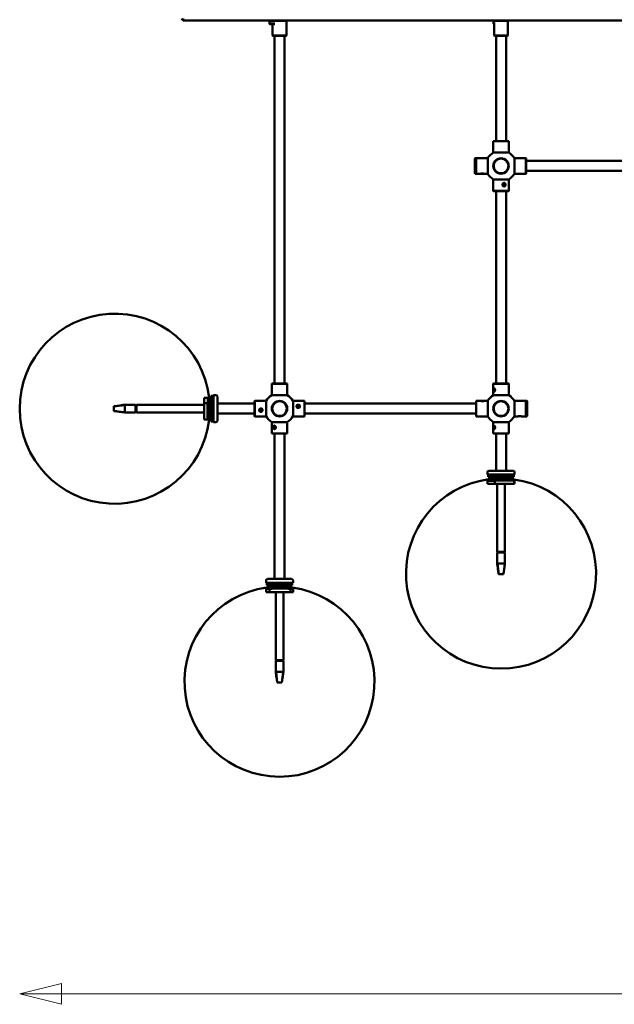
# Model space of a CAD drawing. Header units: millimetres. Extents: x 152 to 5146, y 650 to 3151.
# Tile 1 of 10: x 152 to 922, y 650 to 1924. Entities that reach past the tile are written whole.
import ezdxf

# ---------------------------------------------------------------- set-up
doc = ezdxf.new("R2010")
doc.units = ezdxf.units.MM
doc.header["$LTSCALE"] = 18
doc.layers.add('Widoczne (ISO)', color=7, linetype='Continuous', lineweight=50)
doc.layers.add('Wymiar (ISO)', color=7, linetype='Continuous', lineweight=25)

msp = doc.modelspace()

# ---------------------------------------------------------------- linework, layer by layer
at = {"layer": 'Widoczne (ISO)', "linetype": 'Continuous', "lineweight": 50}
for p, q in [((1759.5, 1923.2), (364.5, 1923.2)), ((475.5, 1922.2), (482.2, 1922.2)), ((475.5, 1918.7), (475.5, 1922.2)), ((475.5, 1918.7), (482.2, 1918.7)), ((476, 1918.2), (475.5, 1918.7)), ((481.8, 1918.2), (476, 1918.2)), ((476.2, 1922.2), (476.2, 1923.2)), ((479.5, 1903.7), (479.5, 1918.2)), ((497.5, 1922.7), (481.6, 1922.7)), ((482.3, 1923.2), (497, 1923.2)), ((487.8, 1923.2), (487.8, 1923.2)), ((497, 1923.2), (497.5, 1922.7)), ((497.5, 1903.7), (497.5, 1922.7)), ((765.5, 1922.2), (767.6, 1922.2)), ((765.5, 1918.7), (765.5, 1922.2)), ((765.5, 1918.7), (767.6, 1918.7)), ((766, 1918.2), (765.5, 1918.7)), ((766.7, 1918.2), (766, 1918.2)), ((766.2, 1922.2), (766.2, 1923.2)), ((766.2, 1903.7), (766.2, 1918.2)), ((784.2, 1922.7), (766.3, 1922.7)), ((783.7, 1923.2), (784.2, 1922.7)), ((784.2, 1903.7), (784.2, 1922.7)), ((479.5, 1903.7), (497.5, 1903.7)), ((480, 1903.2), (479.5, 1903.7)), ((497, 1903.2), (480, 1903.2)), ((482, 1453.2), (482, 1903.2)), ((495, 1453.2), (495, 1903.2)), ((497, 1903.2), (497.5, 1903.7)), ((766.2, 1903.7), (784.2, 1903.7)), ((766.7, 1903.2), (766.2, 1903.7)), ((783.7, 1903.2), (766.7, 1903.2)), ((768.7, 1767.2), (768.7, 1903.2)), ((781.7, 1767.2), (781.7, 1903.2)), ((783.7, 1903.2), (784.2, 1903.7)), ((765.4, 1767.2), (765.2, 1767)), ((785.2, 1767), (765.2, 1767)), ((765.2, 1767), (765.2, 1752.2)), ((765.4, 1767.2), (785, 1767.2)), ((785, 1767.2), (785.2, 1767)), ((785.2, 1767), (785.2, 1752.2)), ((765.2, 1752.2), (785.2, 1752.2)), ((741.4, 1744.4), (741.9, 1744.9)), ((741.4, 1725.4), (741.4, 1744.4)), ((741.9, 1744.9), (741.9, 1724.9)), ((741.9, 1744.9), (742.9, 1744.9)), ((742.9, 1744.7), (743.1, 1744.9)), ((742.9, 1724.9), (742.9, 1744.9)), ((743.1, 1744.9), (743.1, 1724.9)), ((743.1, 1744.9), (757.9, 1744.9)), ((757.9, 1724.9), (757.9, 1744.9)), ((792.6, 1744.9), (792.6, 1724.9)), ((807.4, 1744.9), (792.6, 1744.9)), ((807.4, 1724.9), (807.4, 1744.9)), ((807.6, 1744.7), (807.4, 1744.9)), ((807.6, 1744.7), (807.6, 1725.1)), ((1029.6, 1741.4), (807.6, 1741.4)), ((741.4, 1725.4), (741.9, 1724.9)), ((741.9, 1724.9), (742.9, 1724.9)), ((742.9, 1725.1), (743.1, 1724.9)), ((743.1, 1724.9), (748.8, 1724.9)), ((749.1, 1724.9), (749, 1724.9)), ((753.1, 1724.9), (753.1, 1724.9)), ((753.3, 1724.9), (757.9, 1724.9)), ((807.4, 1724.9), (792.6, 1724.9)), ((807.6, 1725.1), (807.4, 1724.9)), ((1029.6, 1728.4), (807.6, 1728.4)), ((785.2, 1717.5), (765.2, 1717.5)), ((765.2, 1702.7), (765.2, 1717.5)), ((777.9, 1710.1), (778, 1711.5)), ((779, 1709.2), (777.9, 1710.1)), ((778, 1711.5), (779.2, 1712.1)), ((778.5, 1711.8), (779.2, 1711.3)), ((779, 1709.8), (778.5, 1709.6)), ((779.2, 1711.3), (779, 1709.8)), ((780.2, 1709.8), (779, 1709.2)), ((780.2, 1709.8), (779, 1709.8)), ((779.2, 1712.1), (780.3, 1711.3)), ((780.3, 1711.3), (779.2, 1711.3)), ((780.3, 1711.3), (780.2, 1709.8)), ((785.2, 1702.7), (785.2, 1717.5)), ((765.2, 1702.7), (785.2, 1702.7)), ((765.4, 1702.5), (765.2, 1702.7)), ((785, 1702.5), (765.4, 1702.5)), ((768.7, 1453.2), (768.7, 1702.5)), ((781.7, 1453.2), (781.7, 1702.5)), ((785, 1702.5), (785.2, 1702.7)), ((478.7, 1453.2), (478.5, 1453)), ((498.5, 1453), (478.5, 1453)), ((478.5, 1453), (478.5, 1438.2)), ((478.7, 1453.2), (498.3, 1453.2)), ((498.3, 1453.2), (498.5, 1453)), ((498.5, 1453), (498.5, 1438.2)), ((765.4, 1453.2), (765.2, 1453)), ((785.2, 1453), (765.2, 1453)), ((765.2, 1453), (765.2, 1438.2)), ((765.4, 1453.2), (785, 1453.2)), ((785, 1453.2), (785.2, 1453)), ((785.2, 1453), (785.2, 1438.2)), ((765.6, 1445), (766, 1446.3)), ((766, 1443.8), (765.6, 1445)), ((765.6, 1445), (766.9, 1445)), ((765.8, 1446.8), (765.9, 1446.9)), ((765.8, 1443.3), (765.9, 1443.2)), ((766, 1446.3), (766.6, 1446.3)), ((766.6, 1443.8), (766, 1443.8)), ((766, 1443.8), (766.6, 1443.8)), ((766.6, 1446.3), (766.9, 1445)), ((766.9, 1445), (766.6, 1443.8)), ((391.1, 1435), (395.1, 1435)), ((391.1, 1427.9), (391.1, 1435)), ((395.1, 1427.9), (391.1, 1427.9)), ((391.1, 1406.7), (391.1, 1427.9)), ((395.1, 1406.7), (395.1, 1427.9)), ((395.2, 1427.7), (398.1, 1427.7)), ((395.3, 1434.3), (398.1, 1434.3)), ((396.4, 1432.5), (396.4, 1432.2)), ((396.4, 1432.5), (396.4, 1432.5)), ((400.1, 1432.5), (396.4, 1432.5)), ((397, 1434.5), (397, 1433.3)), ((397, 1434.5), (397, 1428.7)), ((397.2, 1428.4), (397.2, 1435.3)), ((398.1, 1432.5), (398.1, 1434.3)), ((398.1, 1427.7), (398.1, 1432.2)), ((400.1, 1429.5), (398.1, 1429.5)), ((398.1, 1427.7), (398.1, 1407.4)), ((399.3, 1406.3), (399.3, 1435.3)), ((399.3, 1425.9), (399.3, 1429.5)), ((399.5, 1432.5), (399.5, 1434.5)), ((399.5, 1407), (399.5, 1434.5)), ((399.5, 1425.9), (399.5, 1429.5)), ((400.1, 1437.4), (400.1, 1404.4)), ((403.1, 1437.4), (400.1, 1437.4)), ((403.1, 1403.4), (403.1, 1438.4)), ((403.1, 1438.4), (406.1, 1438.4)), ((408.1, 1405.4), (408.1, 1436.4)), ((408.1, 1427.4), (456.1, 1427.4)), ((456.1, 1430.7), (456.3, 1430.9)), ((456.1, 1411.1), (456.1, 1430.7)), ((456.3, 1430.9), (456.3, 1410.9)), ((456.3, 1430.9), (471.1, 1430.9)), ((471.1, 1410.9), (471.1, 1430.9)), ((478.5, 1438.2), (498.5, 1438.2)), ((505.9, 1430.9), (505.9, 1410.9)), ((520.7, 1430.9), (505.9, 1430.9)), ((520.7, 1410.9), (520.7, 1430.9)), ((520.9, 1430.7), (520.7, 1430.9)), ((520.9, 1430.7), (520.9, 1411.1)), ((520.9, 1427.4), (742.9, 1427.4)), ((742.9, 1430.7), (743.1, 1430.9)), ((742.9, 1411.1), (742.9, 1430.7)), ((743.1, 1430.9), (743.1, 1410.9)), ((743.1, 1430.9), (748.8, 1430.9)), ((749.1, 1430.9), (749, 1430.8)), ((751.1, 1430.9), (749.8, 1430.9)), ((749.8, 1430.9), (749.8, 1430.9)), ((749.8, 1430.9), (751, 1430.9)), ((751, 1430.9), (752.3, 1430.9)), ((751, 1430.9), (751, 1430.9)), ((752.3, 1430.9), (751.1, 1430.9)), ((752.3, 1430.9), (752.3, 1430.9)), ((752.3, 1430.9), (752.3, 1430.9)), ((753.1, 1430.9), (753.1, 1430.8)), ((753.3, 1430.9), (757.9, 1430.9)), ((757.9, 1410.9), (757.9, 1430.9)), ((765.2, 1438.2), (785.2, 1438.2)), ((792.6, 1430.9), (792.6, 1410.9)), ((807.4, 1430.9), (792.6, 1430.9)), ((807.4, 1410.9), (807.4, 1430.9)), ((807.6, 1430.7), (807.4, 1430.9)), ((807.6, 1430.9), (807.6, 1410.9)), ((808.6, 1430.9), (807.6, 1430.9)), ((808.6, 1410.9), (808.6, 1430.9)), ((809.1, 1430.4), (808.6, 1430.9)), ((809.1, 1430.4), (809.1, 1411.4)), ((274.1, 1423.8), (288.1, 1425.3)), ((274.1, 1423.9), (274.8, 1424)), ((274.1, 1423.8), (274.1, 1423.9)), ((274.1, 1422.7), (274.1, 1423.8)), ((274.1, 1418.9), (274.1, 1422.7)), ((274.1, 1417.8), (274.1, 1418.9)), ((274.1, 1417.8), (288.1, 1416.2)), ((288.1, 1425.9), (288.1, 1425.3)), ((302.1, 1425.9), (288.1, 1425.9)), ((288.1, 1425.3), (288.1, 1416.2)), ((288.1, 1416.2), (288.1, 1415.9)), ((302.1, 1415.9), (288.1, 1415.9)), ((302.1, 1415.9), (302.1, 1425.9)), ((303.1, 1424.9), (302.1, 1424.9)), ((302.1, 1424.8), (303.1, 1424.8)), ((303.1, 1422.1), (302.1, 1422.1)), ((302.1, 1419.2), (303.1, 1419.2)), ((303.1, 1416.8), (302.1, 1416.8)), ((303.1, 1425.9), (303.1, 1415.9)), ((391.1, 1425.9), (303.1, 1425.9)), ((391.1, 1415.9), (303.1, 1415.9)), ((400.1, 1425.9), (398.1, 1425.9)), ((400.1, 1419.6), (398.1, 1419.6)), ((400.1, 1416.6), (398.1, 1416.6)), ((400.1, 1415.9), (398.1, 1415.9)), ((400.1, 1415), (398.1, 1415)), ((399.3, 1415), (399.3, 1415.9)), ((399.5, 1415), (399.5, 1415.9)), ((408.1, 1414.4), (456.1, 1414.4)), ((462.9, 1418.8), (463.5, 1420.1)), ((463.7, 1417.7), (462.9, 1418.8)), ((463.7, 1418.2), (463, 1419.2)), ((463.5, 1420.1), (464.9, 1420.2)), ((465.1, 1418.4), (463.7, 1418.2)), ((463.7, 1417.7), (463.7, 1418.2)), ((465.1, 1417.8), (463.7, 1417.7)), ((464.9, 1420.2), (465.7, 1419.1)), ((465.6, 1419.3), (465.1, 1418.4)), ((465.7, 1419.1), (465.1, 1417.8)), ((465.1, 1417.8), (465.1, 1418.4)), ((511.2, 1424), (511.9, 1425.2)), ((511.9, 1422.8), (511.2, 1424)), ((511.5, 1423.5), (511.9, 1424.2)), ((511.9, 1425.2), (513.4, 1425.1)), ((511.9, 1425.2), (511.9, 1424.2)), ((511.9, 1424.2), (513.4, 1424.2)), ((513.4, 1422.8), (511.9, 1422.8)), ((513.4, 1425.1), (514.1, 1424)), ((513.4, 1425.1), (513.4, 1424.2)), ((513.4, 1424.2), (513.8, 1423.5)), ((514.1, 1424), (513.4, 1422.8)), ((520.9, 1414.4), (742.9, 1414.4)), ((391.1, 1406.7), (395.1, 1406.7)), ((395.2, 1407.4), (398.1, 1407.4)), ((397, 1407.4), (397, 1407)), ((397, 1407.4), (397, 1407)), ((397.2, 1406.3), (397.2, 1407.4)), ((400.1, 1412), (398.1, 1412)), ((399.5, 1407), (399.5, 1412)), ((403.1, 1404.4), (400.1, 1404.4)), ((403.1, 1403.4), (406.1, 1403.4)), ((456.1, 1411.1), (456.3, 1410.9)), ((456.3, 1410.9), (471.1, 1410.9)), ((498.5, 1403.5), (478.5, 1403.5)), ((478.5, 1388.7), (478.5, 1403.5)), ((498.5, 1388.7), (498.5, 1403.5)), ((520.7, 1410.9), (505.9, 1410.9)), ((520.9, 1411.1), (520.7, 1410.9)), ((742.9, 1411.1), (743.1, 1410.9)), ((743.1, 1410.9), (757.9, 1410.9)), ((785.2, 1403.5), (765.2, 1403.5)), ((765.2, 1388.7), (765.2, 1403.5)), ((785.2, 1388.7), (785.2, 1403.5)), ((797.1, 1410.9), (792.6, 1410.9)), ((807.4, 1410.9), (801.7, 1410.9)), ((807.6, 1411.1), (807.4, 1410.9)), ((808.6, 1410.9), (807.6, 1410.9)), ((809.1, 1411.4), (808.6, 1410.9)), ((480.8, 1396.6), (481.3, 1397.9)), ((481.3, 1395.4), (480.8, 1396.6)), ((480.8, 1396.6), (482.7, 1396.6)), ((481.3, 1397.9), (482.3, 1398)), ((481.3, 1397.9), (482.4, 1397.9)), ((482.4, 1395.5), (481.3, 1395.4)), ((482.3, 1398), (482.9, 1396.7)), ((482.9, 1396.7), (482.4, 1395.5)), ((482.7, 1396.6), (482.8, 1396.9)), ((482.8, 1396.5), (482.7, 1396.6)), ((765.6, 1396.7), (766, 1397.9)), ((766, 1395.4), (765.6, 1396.7)), ((765.6, 1396.7), (766.9, 1396.7)), ((765.8, 1398.4), (765.9, 1398.6)), ((765.8, 1394.9), (765.9, 1394.8)), ((766, 1397.9), (766.6, 1397.9)), ((766.6, 1395.4), (766, 1395.4)), ((766, 1395.4), (766.6, 1395.4)), ((766.6, 1397.9), (766.9, 1396.7)), ((766.9, 1396.7), (766.6, 1395.4)), ((478.5, 1388.7), (498.5, 1388.7)), ((478.7, 1388.5), (478.5, 1388.7)), ((498.3, 1388.5), (478.7, 1388.5)), ((482, 1200.5), (482, 1388.5)), ((495, 1200.5), (495, 1388.5)), ((498.3, 1388.5), (498.5, 1388.7)), ((765.2, 1388.7), (785.2, 1388.7)), ((765.4, 1388.5), (765.2, 1388.7)), ((785, 1388.5), (765.4, 1388.5)), ((768.7, 1340.5), (768.7, 1388.5)), ((781.7, 1340.5), (781.7, 1388.5)), ((785, 1388.5), (785.2, 1388.7)), ((757.7, 1335.5), (757.7, 1338.5)), ((790.7, 1340.5), (759.7, 1340.5)), ((792.7, 1335.5), (792.7, 1338.5)), ((792.7, 1335.5), (757.7, 1335.5)), ((767.1, 1327.5), (757.7, 1327.5)), ((757.7, 1323.5), (757.7, 1327.5)), ((758.7, 1335.5), (758.7, 1332.5)), ((758.7, 1332.5), (791.7, 1332.5)), ((758.7, 1330.5), (767.7, 1330.5)), ((758.7, 1327.6), (758.7, 1330.5)), ((789.7, 1331.6), (760.7, 1331.6)), ((764.1, 1331.9), (761.4, 1331.9)), ((788.9, 1331.9), (761.4, 1331.9)), ((764.1, 1332.5), (764.1, 1330.5)), ((767.1, 1332.5), (767.1, 1330.5)), ((770.2, 1331.9), (767.1, 1331.9)), ((770.2, 1331.6), (767.1, 1331.6)), ((767.1, 1323.5), (767.1, 1327.5)), ((767.7, 1327.6), (767.7, 1330.5)), ((783.7, 1330.5), (767.7, 1330.5)), ((770.2, 1332.5), (770.2, 1330.5)), ((788.4, 1329.6), (770.3, 1329.6)), ((771.4, 1329.4), (787.4, 1329.4)), ((780.2, 1332.5), (780.2, 1330.5)), ((782.2, 1331.9), (780.2, 1331.9)), ((782.2, 1331.6), (780.2, 1331.6)), ((782.2, 1332.5), (782.2, 1330.5)), ((783.7, 1328.8), (784.7, 1328.8)), ((791.1, 1330.5), (784.7, 1330.5)), ((785.2, 1332.5), (785.2, 1330.5)), ((788.9, 1331.9), (785.2, 1331.9)), ((791.1, 1330.5), (791.7, 1330.5)), ((791.1, 1327.6), (791.1, 1330.5)), ((791.7, 1335.5), (791.7, 1332.5)), ((791.7, 1327.6), (791.7, 1330.5)), ((792.1, 1327.5), (792.1, 1323.5)), ((792.7, 1327.5), (792.1, 1327.5)), ((792.7, 1323.5), (792.7, 1327.5)), ((767.1, 1323.5), (757.7, 1323.5)), ((792.1, 1323.5), (767.1, 1323.5)), ((770.2, 1323.5), (770.2, 1235.5)), ((780.2, 1323.5), (780.2, 1235.5)), ((792.7, 1323.5), (792.1, 1323.5)), ((770.2, 1235.5), (780.2, 1235.5)), ((780.2, 1234.5), (770.2, 1234.5)), ((770.2, 1234.5), (770.2, 1220.5)), ((771.2, 1235.5), (771.2, 1234.5)), ((771.3, 1234.5), (771.3, 1235.5)), ((774, 1235.5), (774, 1234.5)), ((776.8, 1234.5), (776.8, 1235.5)), ((779.3, 1235.5), (779.3, 1234.5)), ((780.2, 1234.5), (780.2, 1220.5)), ((770.2, 1220.5), (770.7, 1220.5)), ((772.3, 1206.5), (770.7, 1220.5)), ((770.7, 1220.5), (779.9, 1220.5)), ((778.3, 1206.5), (779.9, 1220.5)), ((779.9, 1220.5), (780.2, 1220.5)), ((471, 1195.5), (471, 1198.5)), ((504, 1200.5), (473, 1200.5)), ((506, 1195.5), (506, 1198.5)), ((772.2, 1206.5), (772.1, 1207.1)), ((772.3, 1206.5), (772.2, 1206.5)), ((773.4, 1206.5), (772.3, 1206.5)), ((777.2, 1206.5), (773.4, 1206.5)), ((778.3, 1206.5), (777.2, 1206.5)), ((506, 1195.5), (471, 1195.5)), ((475.5, 1187.5), (471, 1187.5)), ((471, 1183.5), (471, 1187.5)), ((472, 1195.5), (472, 1192.5)), ((472, 1192.5), (505, 1192.5)), ((472, 1190.5), (476.3, 1190.5)), ((472, 1187.6), (472, 1190.5)), ((502.9, 1191.6), (473.9, 1191.6)), ((476.5, 1191.9), (474.7, 1191.9)), ((502.2, 1191.9), (474.7, 1191.9)), ((475.5, 1183.5), (475.5, 1187.5)), ((476.3, 1187.6), (476.3, 1190.5)), ((493.7, 1190.5), (476.3, 1190.5)), ((476.5, 1192.5), (476.5, 1190.5)), ((498.8, 1189.6), (479.1, 1189.6)), ((479.5, 1192.5), (479.5, 1190.5)), ((483.5, 1191.9), (479.5, 1191.9)), ((483.5, 1191.6), (479.5, 1191.6)), ((480.2, 1189.4), (497.7, 1189.4)), ((483.5, 1192.5), (483.5, 1190.5)), ((492.7, 1192.5), (492.7, 1190.5)), ((493.7, 1188.8), (494.8, 1188.8)), ((501.7, 1190.5), (494.8, 1190.5)), ((495.7, 1192.5), (495.7, 1190.5)), ((502.2, 1191.9), (495.7, 1191.9)), ((501.7, 1190.5), (505, 1190.5)), ((501.7, 1187.6), (501.7, 1190.5)), ((502.6, 1187.5), (502.6, 1183.5)), ((506, 1187.5), (502.6, 1187.5)), ((505, 1195.5), (505, 1192.5)), ((505, 1187.6), (505, 1190.5)), ((506, 1183.5), (506, 1187.5)), ((475.5, 1183.5), (471, 1183.5)), ((502.6, 1183.5), (475.5, 1183.5)), ((483.5, 1183.5), (483.5, 1095.5)), ((493.5, 1183.5), (493.5, 1095.5)), ((506, 1183.5), (502.6, 1183.5)), ((483.5, 1095.5), (493.5, 1095.5)), ((493.5, 1094.5), (483.5, 1094.5)), ((483.5, 1094.5), (483.5, 1080.5)), ((484.4, 1095.5), (484.4, 1094.5)), ((484.5, 1094.5), (484.5, 1095.5)), ((487.2, 1095.5), (487.2, 1094.5)), ((490.1, 1094.5), (490.1, 1095.5)), ((492.5, 1095.5), (492.5, 1094.5)), ((493.5, 1094.5), (493.5, 1080.5)), ((483.5, 1080.5), (484, 1080.5)), ((485.5, 1066.5), (484, 1080.5)), ((484, 1080.5), (493.1, 1080.5)), ((491.5, 1066.5), (493.1, 1080.5)), ((493.1, 1080.5), (493.5, 1080.5)), ((485.4, 1066.5), (485.4, 1067.1)), ((485.5, 1066.5), (485.4, 1066.5)), ((486.6, 1066.5), (485.5, 1066.5)), ((490.4, 1066.5), (486.6, 1066.5)), ((491.5, 1066.5), (490.4, 1066.5))]:
    msp.add_line(p, q, dxfattribs=at)
for centre, radius in [((775.2, 1734.9), 10), ((775.2, 1734.9), 9.5), ((488.5, 1420.9), 10), ((488.5, 1420.9), 9.5), ((775.2, 1420.9), 10), ((775.2, 1420.9), 9.5)]:
    msp.add_circle(centre, radius, dxfattribs=at)
for centre, radius, start, end in [((775.2, 1734.9), 20, 119.6568, 150.3432), ((775.2, 1734.9), 20, 29.6568, 60.3432), ((775.2, 1734.9), 20, 209.6568, 240.3432), ((775.2, 1734.9), 20, 299.6568, 330.3432), ((275.1, 1420.8), 123, 6.7658, 353.2342), ((271.1, 1422.5), 125, 4.24, 4.4782), ((398.2, 1434.5), 1.25, 143.6605, 180), ((398.2, 1434.5), 1.25, 180, 0), ((398.2, 1434.5), 1.25, 0, 36.3395), ((406.1, 1436.4), 2, 0, 90), ((488.5, 1420.9), 20, 119.6568, 150.3432), ((488.5, 1420.9), 20, 29.6568, 60.3432), ((775.2, 1420.9), 20, 119.6568, 150.3432), ((775.2, 1420.9), 20, 29.6568, 60.3432), ((398.2, 1407), 1.25, 162.5565, 180), ((398.2, 1407), 1.25, 180, 216.3395), ((398.2, 1407), 1.25, 0, 96.9076), ((398.2, 1407), 1.25, 323.6605, 0), ((406.1, 1405.4), 2, 270, 0), ((488.5, 1420.9), 20, 209.6568, 240.3432), ((488.5, 1420.9), 20, 299.6568, 330.3432), ((775.2, 1420.9), 20, 209.6568, 240.3432), ((775.2, 1420.9), 20, 299.6568, 330.3432), ((759.7, 1338.5), 2, 90, 180), ((790.7, 1338.5), 2, 0, 90), ((775.2, 1207.5), 123, 97.6784, 82.2599), ((773.6, 1203.5), 125, 96.8292, 97.291), ((761.4, 1330.6), 1.25, 90, 126.3395), ((761.4, 1330.6), 1.25, 353.0924, 90), ((788.9, 1330.6), 1.25, 90, 186.9076), ((788.9, 1330.6), 1.25, 53.6605, 90), ((776.9, 1203.5), 125, 82.709, 83.1708), ((473, 1198.5), 2, 90, 180), ((504, 1198.5), 2, 0, 90), ((488.4, 1067.5), 123, 97.6784, 82.2599), ((486.8, 1063.5), 125, 96.8292, 97.291), ((474.7, 1190.6), 1.25, 90, 126.3395), ((474.7, 1190.6), 1.25, 353.0924, 90), ((502.2, 1190.6), 1.25, 90, 186.9076), ((502.2, 1190.6), 1.25, 53.6605, 90), ((490.1, 1063.5), 125, 82.709, 83.1708)]:
    msp.add_arc(centre, radius, start, end, dxfattribs=at)
msp.add_ellipse((751.1, 1724.9), major_axis=(-2, 0), ratio=0.009113, start_param=0.009114, end_param=3.132479, dxfattribs=at)
for centre, major_axis, ratio in [((779.1, 1710.7), (0, -2), 0.922274), ((766.3, 1445), (0, -2), 0.444021), ((751.1, 1430.9), (2, 0), 0.003471), ((464.3, 1419), (2, 0), 0.981568), ((512.7, 1424), (-2, 0), 0.950708), ((481.8, 1396.7), (0, 2), 0.74716), ((766.3, 1396.7), (0, -2), 0.444021)]:
    msp.add_ellipse(centre, major_axis=major_axis, ratio=ratio, dxfattribs=at)
for points, knots in [([(362, 1925.7), (362, 1924.8), (362.5, 1924), (363.3, 1923.5), (363.7, 1923.3), (364.1, 1923.2), (364.5, 1923.2)], [0, 0, 0, 0, 1.074185, 1.074185, 1.074185, 1.570796, 1.570796, 1.570796, 1.570796]), ([(364.5, 1923.2), (364.3, 1923.2), (364.1, 1923.8), (363.9, 1924.6), (363.8, 1924.9), (363.7, 1925.3), (363.6, 1925.7)], [0, 0, 0, 0, 1.074185, 1.074185, 1.074185, 1.570796, 1.570796, 1.570796, 1.570796]), ([(753.3, 1724.9), (753.3, 1724.9), (753.3, 1724.9), (753, 1724.9), (752.9, 1724.9), (752.5, 1725), (752.1, 1725.1), (751.5, 1725.1), (751.3, 1725.1), (750.8, 1725.1), (750.6, 1725.1), (750.1, 1725.1), (749.8, 1725), (749.3, 1725), (749, 1724.9), (748.8, 1724.9), (748.8, 1724.9), (748.8, 1724.9)], [-2.1786516, -2.1786516, -2.1786516, -2.1786516, -2.1088073, -2.1088073, -2.0390044, -2.0390044, -1.9339595, -1.9339595, -1.8744931, -1.8744931, -1.812984, -1.812984, -1.7363093, -1.7363093, -1.6284125, -1.6284125, -1.5703347, -1.5703347, -1.5703347, -1.5703347]), ([(779.1, 1713), (778.8, 1713), (778.6, 1712.9), (778, 1712.7), (777.8, 1712.5), (777.4, 1712.1), (777.1, 1711.7), (776.9, 1711.1), (776.9, 1710.9), (776.9, 1710.5), (776.9, 1710.2), (777.1, 1709.7), (777.3, 1709.4), (777.7, 1708.9), (778, 1708.7), (778.6, 1708.5), (778.9, 1708.4), (779.3, 1708.4), (779.5, 1708.4), (779.9, 1708.6), (780.2, 1708.7), (780.6, 1709.1), (780.8, 1709.4), (781, 1710.1), (781.1, 1710.4), (781.1, 1711), (781, 1711.3), (780.9, 1711.7), (780.8, 1711.9), (780.5, 1712.3), (780.3, 1712.5), (779.9, 1712.8), (779.7, 1712.9), (779.4, 1712.9), (779.2, 1713), (779.1, 1713)], [-2.186909, -2.186909, -2.186909, -2.186909, -2.108807, -2.108807, -2.039004, -2.039004, -1.93396, -1.93396, -1.874493, -1.874493, -1.812984, -1.812984, -1.736309, -1.736309, -1.628413, -1.628413, -1.562078, -1.562078, -1.507561, -1.507561, -1.430405, -1.430405, -1.327768, -1.327768, -1.249662, -1.249662, -1.171556, -1.171556, -1.120016, -1.120016, -1.038785, -1.038785, -0.9763, -0.9763, -0.937247, -0.937247, -0.937247, -0.937247]), ([(766.3, 1442.8), (766.4, 1442.8), (766.5, 1442.8), (766.8, 1443.1), (767, 1443.2), (767.2, 1443.6), (767.4, 1444), (767.5, 1444.6), (767.5, 1444.8), (767.5, 1445.3), (767.5, 1445.5), (767.4, 1446), (767.3, 1446.3), (767, 1446.8), (766.8, 1447.1), (766.5, 1447.3), (766.4, 1447.3), (766.2, 1447.3), (766.1, 1447.3), (765.9, 1447.1), (765.8, 1447), (765.7, 1446.7), (765.6, 1446.5), (765.6, 1446.4)], [-2.1869087, -2.1869087, -2.1869087, -2.1869087, -2.1088073, -2.1088073, -2.0390044, -2.0390044, -1.9339595, -1.9339595, -1.8744931, -1.8744931, -1.812984, -1.812984, -1.7363093, -1.7363093, -1.6284125, -1.6284125, -1.5620776, -1.5620776, -1.5075605, -1.5075605, -1.4304046, -1.4304046, -1.3741718, -1.3741718, -1.3741718, -1.3741718]), ([(765.6, 1443.7), (765.6, 1443.7), (765.6, 1443.7), (765.7, 1443.4), (765.7, 1443.2), (765.9, 1443), (766, 1442.9), (766.1, 1442.8), (766.2, 1442.8), (766.3, 1442.8)], [-1.1251524, -1.1251524, -1.1251524, -1.1251524, -1.1200157, -1.1200157, -1.038785, -1.038785, -0.9762998, -0.9762998, -0.9372466, -0.9372466, -0.9372466, -0.9372466]), ([(395.1, 1435), (395.6, 1433.8), (395.8, 1432.6), (395.8, 1430.3), (395.6, 1429.1), (395.1, 1427.9)], [35.882115, 35.882115, 35.882115, 35.882115, 37.196513, 37.196513, 38.510912, 38.510912, 38.510912, 38.510912]), ([(749, 1430.8), (749, 1430.8), (748.9, 1430.8), (748.8, 1430.9), (748.8, 1430.9), (748.8, 1430.9), (748.8, 1430.9), (749, 1430.8), (749.1, 1430.8), (749.5, 1430.7), (749.8, 1430.7), (750.5, 1430.6), (750.8, 1430.6), (751.3, 1430.6), (751.6, 1430.6), (752.1, 1430.7), (752.3, 1430.7), (752.7, 1430.7), (752.9, 1430.8), (753.1, 1430.8), (753.2, 1430.8), (753.3, 1430.9), (753.3, 1430.9), (753.3, 1430.9)], [-1.6506343, -1.6506343, -1.6506343, -1.6506343, -1.6284125, -1.6284125, -1.5620776, -1.5620776, -1.5075605, -1.5075605, -1.4304046, -1.4304046, -1.3277685, -1.3277685, -1.2496621, -1.2496621, -1.1715557, -1.1715557, -1.1200157, -1.1200157, -1.038785, -1.038785, -0.9762998, -0.9762998, -0.9372466, -0.9372466, -0.9372466, -0.9372466]), ([(753.3, 1430.9), (753.3, 1430.9), (753.3, 1430.9), (753.1, 1430.8), (753.1, 1430.8), (753.1, 1430.8)], [-2.18690867, -2.18690867, -2.18690867, -2.18690867, -2.10880729, -2.10880729, -2.09835202, -2.09835202, -2.09835202, -2.09835202]), ([(274.8, 1424), (274.8, 1424), (274.9, 1424), (275.1, 1424), (275.2, 1424), (275.4, 1424.1), (275.6, 1424.1), (276.1, 1424.2), (276.4, 1424.2), (277.8, 1424.4), (278.8, 1424.5), (282.6, 1425.1), (285.3, 1425.5), (288.1, 1425.9)], [0, 0, 0, 0, 0.029758, 0.029758, 0.061106, 0.061106, 0.109654, 0.109654, 0.212694, 0.212694, 0.521391, 0.521391, 1.357349, 1.357349, 1.357349, 1.357349]), ([(288.1, 1415.9), (285.9, 1416.2), (283.7, 1416.5), (280.3, 1417), (279.2, 1417.1), (277.5, 1417.4), (277, 1417.4), (276.1, 1417.6), (275.9, 1417.6), (275.4, 1417.7), (275.3, 1417.7), (275.1, 1417.7), (275, 1417.7), (274.9, 1417.7), (274.8, 1417.7), (274.8, 1417.8)], [0, 0, 0, 0, 0.673326, 0.673326, 1.010176, 1.010176, 1.179142, 1.179142, 1.264807, 1.264807, 1.309312, 1.309312, 1.33283, 1.33283, 1.357401, 1.357401, 1.357401, 1.357401]), ([(466.6, 1419), (466.6, 1419.2), (466.5, 1419.5), (466.3, 1420.1), (466.1, 1420.3), (465.7, 1420.8), (465.3, 1421), (464.7, 1421.2), (464.5, 1421.2), (464.1, 1421.2), (463.8, 1421.2), (463.3, 1421), (463.1, 1420.9), (462.5, 1420.4), (462.3, 1420.1), (462.1, 1419.4), (462, 1419.2), (462, 1418.8), (462.1, 1418.6), (462.2, 1418.1), (462.3, 1417.8), (462.7, 1417.3), (463.1, 1417.1), (463.7, 1416.8), (464, 1416.8), (464.6, 1416.8), (464.9, 1416.8), (465.3, 1417), (465.5, 1417.1), (465.9, 1417.4), (466.1, 1417.6), (466.4, 1418.1), (466.5, 1418.3), (466.5, 1418.7), (466.6, 1418.8), (466.6, 1419)], [-2.186909, -2.186909, -2.186909, -2.186909, -2.108807, -2.108807, -2.039004, -2.039004, -1.93396, -1.93396, -1.874493, -1.874493, -1.812984, -1.812984, -1.736309, -1.736309, -1.628413, -1.628413, -1.562078, -1.562078, -1.507561, -1.507561, -1.430405, -1.430405, -1.327768, -1.327768, -1.249662, -1.249662, -1.171556, -1.171556, -1.120016, -1.120016, -1.038785, -1.038785, -0.9763, -0.9763, -0.937247, -0.937247, -0.937247, -0.937247]), ([(510.4, 1424), (510.4, 1423.7), (510.4, 1423.4), (510.7, 1422.9), (510.8, 1422.7), (511.3, 1422.2), (511.6, 1422), (512.2, 1421.8), (512.4, 1421.7), (512.9, 1421.7), (513.1, 1421.8), (513.6, 1421.9), (513.9, 1422.1), (514.4, 1422.5), (514.7, 1422.9), (514.9, 1423.5), (514.9, 1423.7), (514.9, 1424.2), (514.9, 1424.4), (514.8, 1424.8), (514.6, 1425.1), (514.2, 1425.5), (513.9, 1425.7), (513.2, 1426), (512.9, 1426), (512.4, 1426), (512.1, 1426), (511.6, 1425.8), (511.4, 1425.7), (511, 1425.5), (510.8, 1425.3), (510.6, 1424.8), (510.5, 1424.6), (510.4, 1424.2), (510.4, 1424.1), (510.4, 1424)], [-2.186909, -2.186909, -2.186909, -2.186909, -2.108807, -2.108807, -2.039004, -2.039004, -1.93396, -1.93396, -1.874493, -1.874493, -1.812984, -1.812984, -1.736309, -1.736309, -1.628413, -1.628413, -1.562078, -1.562078, -1.507561, -1.507561, -1.430405, -1.430405, -1.327768, -1.327768, -1.249662, -1.249662, -1.171556, -1.171556, -1.120016, -1.120016, -1.038785, -1.038785, -0.9763, -0.9763, -0.937247, -0.937247, -0.937247, -0.937247]), ([(801.7, 1410.9), (801.7, 1410.9), (801.7, 1410.9), (801.5, 1410.9), (801.4, 1410.9), (801, 1411), (800.7, 1411), (800, 1411.1), (799.7, 1411.1), (799.1, 1411.1), (798.8, 1411.1), (798.4, 1411.1), (798.2, 1411), (797.8, 1411), (797.6, 1411), (797.3, 1410.9), (797.2, 1410.9), (797.2, 1410.9), (797.2, 1410.9), (797.1, 1410.9)], [-1.5589212, -1.5589212, -1.5589212, -1.5589212, -1.5075605, -1.5075605, -1.4304046, -1.4304046, -1.3277685, -1.3277685, -1.2496621, -1.2496621, -1.1715557, -1.1715557, -1.1200157, -1.1200157, -1.038785, -1.038785, -0.9762998, -0.9762998, -0.940403, -0.940403, -0.940403, -0.940403]), ([(481.8, 1399), (481.6, 1399), (481.4, 1398.9), (481, 1398.7), (480.9, 1398.5), (480.6, 1398.1), (480.4, 1397.7), (480.3, 1397.1), (480.3, 1396.9), (480.3, 1396.5), (480.3, 1396.2), (480.4, 1395.7), (480.5, 1395.4), (480.8, 1394.9), (481, 1394.7), (481.5, 1394.5), (481.6, 1394.4), (482, 1394.4), (482.1, 1394.4), (482.5, 1394.6), (482.7, 1394.7), (483.2, 1395.1), (483.4, 1395.4), (483.6, 1396.1), (483.7, 1396.4), (483.7, 1397), (483.6, 1397.3), (483.5, 1397.7), (483.4, 1397.9), (483.1, 1398.3), (482.9, 1398.5), (482.5, 1398.8), (482.3, 1398.9), (482, 1398.9), (481.9, 1399), (481.8, 1399)], [-2.186909, -2.186909, -2.186909, -2.186909, -2.108807, -2.108807, -2.039004, -2.039004, -1.93396, -1.93396, -1.874493, -1.874493, -1.812984, -1.812984, -1.736309, -1.736309, -1.628413, -1.628413, -1.562078, -1.562078, -1.507561, -1.507561, -1.430405, -1.430405, -1.327768, -1.327768, -1.249662, -1.249662, -1.171556, -1.171556, -1.120016, -1.120016, -1.038785, -1.038785, -0.9763, -0.9763, -0.937247, -0.937247, -0.937247, -0.937247]), ([(766.3, 1399), (766.1, 1399), (766, 1398.9), (765.8, 1398.7), (765.8, 1398.5), (765.7, 1398.3), (765.6, 1398.1), (765.6, 1398)], [-2.1869087, -2.1869087, -2.1869087, -2.1869087, -2.1088073, -2.1088073, -2.0390044, -2.0390044, -1.9990028, -1.9990028, -1.9990028, -1.9990028]), ([(765.6, 1395.3), (765.6, 1395.3), (765.6, 1395.3), (765.7, 1394.9), (765.8, 1394.7), (766.1, 1394.5), (766.2, 1394.4), (766.4, 1394.4), (766.5, 1394.4), (766.7, 1394.6), (766.9, 1394.7), (767.2, 1395.1), (767.3, 1395.4), (767.5, 1396.1), (767.5, 1396.4), (767.5, 1397), (767.5, 1397.3), (767.4, 1397.7), (767.3, 1397.9), (767.1, 1398.3), (767, 1398.5), (766.7, 1398.8), (766.6, 1398.9), (766.4, 1398.9), (766.3, 1399), (766.3, 1399)], [-1.7499835, -1.7499835, -1.7499835, -1.7499835, -1.7363093, -1.7363093, -1.6284125, -1.6284125, -1.5620776, -1.5620776, -1.5075605, -1.5075605, -1.4304046, -1.4304046, -1.3277685, -1.3277685, -1.2496621, -1.2496621, -1.1715557, -1.1715557, -1.1200157, -1.1200157, -1.038785, -1.038785, -0.9762998, -0.9762998, -0.9372466, -0.9372466, -0.9372466, -0.9372466]), ([(767.1, 1327.5), (771.4, 1327.9), (775.6, 1328.1), (783.6, 1328.1), (787.8, 1327.9), (792.1, 1327.5)], [35.882115, 35.882115, 35.882115, 35.882115, 37.196513, 37.196513, 38.510912, 38.510912, 38.510912, 38.510912]), ([(784.7, 1328.1), (784.6, 1328.1), (784.5, 1328.1), (784.3, 1328.1), (784.1, 1328.1), (783.9, 1328.1), (783.8, 1328.1), (783.7, 1328.1)], [-0.9203462, -0.9203462, -0.9203462, -0.9203462, -0.8882461, -0.8882461, -0.8339399, -0.8339399, -0.8136308, -0.8136308, -0.8136308, -0.8136308]), ([(772.1, 1207.1), (772.1, 1207.2), (772.1, 1207.2), (772.1, 1207.4), (772.1, 1207.5), (772.1, 1207.7), (772, 1207.9), (772, 1208.3), (771.9, 1208.6), (771.8, 1209.8), (771.6, 1210.7), (771.1, 1214.2), (770.7, 1216.9), (770.3, 1219.9), (770.3, 1220.2), (770.2, 1220.5)], [0, 0, 0, 0, 0.029129, 0.029129, 0.058809, 0.058809, 0.102771, 0.102771, 0.19286, 0.19286, 0.462747, 0.462747, 1.271873, 1.271873, 1.362923, 1.362923, 1.362923, 1.362923]), ([(780.2, 1220.5), (779.9, 1218.3), (779.6, 1216), (779.1, 1212.7), (779, 1211.6), (778.7, 1209.9), (778.6, 1209.3), (778.5, 1208.5), (778.5, 1208.2), (778.4, 1207.8), (778.4, 1207.6), (778.4, 1207.4), (778.4, 1207.4), (778.4, 1207.2), (778.3, 1207.2), (778.3, 1207.1)], [0, 0, 0, 0, 0.675701, 0.675701, 1.013731, 1.013731, 1.183275, 1.183275, 1.269249, 1.269249, 1.314034, 1.314034, 1.337873, 1.337873, 1.362962, 1.362962, 1.362962, 1.362962]), ([(475.5, 1187.5), (480.1, 1187.9), (484.7, 1188.1), (493.4, 1188.1), (498, 1187.9), (502.6, 1187.5)], [35.882115, 35.882115, 35.882115, 35.882115, 37.196513, 37.196513, 38.510912, 38.510912, 38.510912, 38.510912]), ([(494.8, 1188.1), (494.7, 1188.1), (494.6, 1188.1), (494.3, 1188.1), (494.1, 1188.1), (493.9, 1188.1), (493.8, 1188.1), (493.7, 1188.1)], [-0.9203462, -0.9203462, -0.9203462, -0.9203462, -0.8882461, -0.8882461, -0.8339399, -0.8339399, -0.8136308, -0.8136308, -0.8136308, -0.8136308]), ([(485.4, 1067.1), (485.4, 1067.1), (485.4, 1067.2), (485.3, 1067.4), (485.3, 1067.5), (485.3, 1067.7), (485.3, 1067.8), (485.2, 1068.2), (485.2, 1068.5), (485, 1069.6), (484.9, 1070.4), (484.4, 1073.7), (484.1, 1076.1), (483.7, 1079.2), (483.6, 1079.8), (483.5, 1080.5)], [0, 0, 0, 0, 0.028912, 0.028912, 0.05786, 0.05786, 0.099788, 0.099788, 0.18432, 0.18432, 0.431335, 0.431335, 1.171856, 1.171856, 1.365674, 1.365674, 1.365674, 1.365674]), ([(493.5, 1080.5), (493.2, 1078.3), (492.8, 1076), (492.4, 1072.7), (492.2, 1071.5), (492, 1069.9), (491.9, 1069.3), (491.8, 1068.5), (491.7, 1068.2), (491.7, 1067.8), (491.6, 1067.6), (491.6, 1067.4), (491.6, 1067.3), (491.6, 1067.2), (491.6, 1067.1), (491.6, 1067.1)], [0, 0, 0, 0, 0.676858, 0.676858, 1.015462, 1.015462, 1.185286, 1.185286, 1.271408, 1.271408, 1.316331, 1.316331, 1.340337, 1.340337, 1.365705, 1.365705, 1.365705, 1.365705])]:
    msp.add_open_spline(points, degree=3, knots=knots, dxfattribs=at)
msp.add_open_spline([(395.1, 1406.7), (395.2, 1406.9), (395.3, 1407.2), (395.3, 1407.4)], degree=3, dxfattribs=at)
at = {"layer": 'Wymiar (ISO)', "lineweight": 18}
for p, q in [((206.1, 677.1), (152.1, 663.6)), ((206.1, 650.1), (206.1, 677.1)), ((206.1, 663.6), (152.1, 663.6)), ((152.1, 663.6), (206.1, 650.1)), ((206.1, 663.6), (1917.9, 663.6))]:
    msp.add_line(p, q, dxfattribs=at)
at = {"layer": 'Wymiar (ISO)', "lineweight": 18, "flags": 128}
msp.add_lwpolyline([(206.1, 677.1), (152.1, 663.6), (206.1, 650.1), (206.1, 677.1)], dxfattribs=at)
at = {"layer": 'Wymiar (ISO)'}
msp.add_solid([(206.1, 677.1), (152.1, 663.6), (206.1, 650.1), (206.1, 677.1)], dxfattribs=at)

doc.saveas('drawing.dxf')
